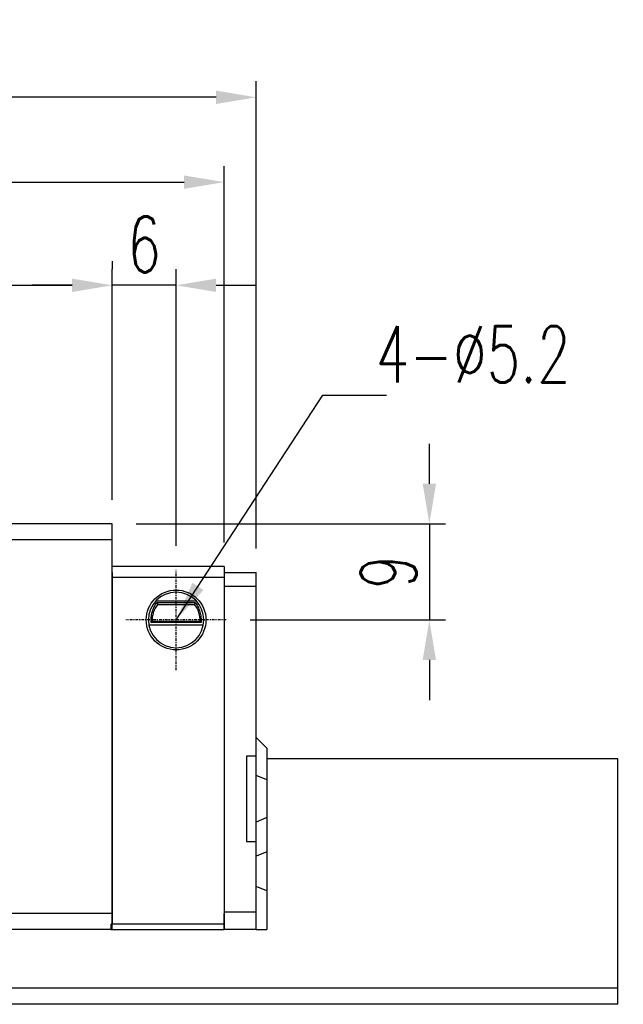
# Model space of a CAD drawing. Extents: x 109 to 490, y 236 to 967.
# Tile 50 of 50: x 434 to 490, y 852 to 944. Entities that reach past the tile are written whole.
import ezdxf

# ---------------------------------------------------------------- set-up
doc = ezdxf.new("R2010")
doc.units = 0
doc.header["$MEASUREMENT"] = 0
doc.header["$PDMODE"] = 1
doc.linetypes.add('CENTER', pattern=[2, 1.25, -0.25, 0.25, -0.25])
doc.layers.get('DEFPOINTS').update_dxf_attribs({"linetype": 'CONTINUOUS'})
for name, color, linetype in [('2', 7, 'CONTINUOUS'), ('CL', 1, 'CENTER'), ('DIM', 4, 'CONTINUOUS')]:
    doc.layers.add(name, color=color, linetype=linetype)
doc.styles.add('DIM-7', font='SIMPLEX.shx', dxfattribs={"width": 0.7, "bigfont": 'chineset.shx'})
doc.dimstyles.new('CNS', dxfattribs={"dimtxt": 3.5, "dimasz": 2.5, "dimexe": 1, "dimexo": 1.5, "dimgap": 0.09, "dimtad": 0, "dimdsep": 46, "dimtxsty": 'DIM-7', "dimcen": 0.09, "dimclrd": 1, "dimclre": 1, "dimclrt": 4, "dimadec": 0, "dimazin": 0, "dimtfac": 1, "dimtix": 1, "dimtmove": 2, "dimatfit": 3, "dimfxl": 1, "dimtvp": 0.971429, "dimtolj": 1, "dimarcsym": 0})

# ---------------------------------------------------------------- blocks, each defined once
blk = doc.blocks.new('*D62')
at = {"layer": 'DEFPOINTS', "color": 0, "transparency": 16777216}
for p in [(442.318, 919.438), (370.318, 897.095), (442.318, 897.095)]:
    blk.add_point(p, dxfattribs=at)
at = {"layer": 'DIM', "color": 7, "lineweight": -2, "transparency": 16777216}
for p, q in [((370.318, 899.345), (370.318, 920.938)), ((442.318, 899.345), (442.318, 920.938)), ((374.068, 919.438), (438.568, 919.438))]:
    blk.add_line(p, q, dxfattribs=at)
at = {"layer": 'DIM', "color": 7, "transparency": 16777216}
for points in [[(374.068, 920.063), (374.068, 918.813), (370.318, 919.438)], [(438.568, 920.063), (438.568, 918.813), (442.318, 919.438)]]:
    blk.add_solid(points, dxfattribs=at)
at = {"layer": 'DIM', "color": 7, "transparency": 16777216, "insert": (406.318, 923.263), "char_height": 5.25, "attachment_point": 5, "style": 'DIM-7'}
blk.add_mtext('\\A1;69.3', dxfattribs=at)
blk = doc.blocks.new('*D63')
at = {"layer": 'DEFPOINTS', "color": 0, "transparency": 16777216}
for p in [(442.318, 919.438), (442.318, 919.438), (448.318, 892.795)]:
    blk.add_point(p, dxfattribs=at)
at = {"layer": 'DIM', "color": 7, "lineweight": -2, "transparency": 16777216}
for p, q in [((442.318, 921.688), (442.318, 920.938)), ((448.318, 895.045), (448.318, 920.938)), ((438.568, 919.438), (434.818, 919.438)), ((448.318, 919.438), (442.318, 919.438)), ((452.068, 919.438), (455.818, 919.438))]:
    blk.add_line(p, q, dxfattribs=at)
at = {"layer": 'DIM', "color": 7, "transparency": 16777216}
for points in [[(438.568, 920.063), (438.568, 918.813), (442.318, 919.438)], [(452.068, 920.063), (452.068, 918.813), (448.318, 919.438)]]:
    blk.add_solid(points, dxfattribs=at)
at = {"layer": 'DIM', "color": 7, "transparency": 16777216, "insert": (445.318, 923.263), "char_height": 5.25, "attachment_point": 5, "style": 'DIM-7'}
blk.add_mtext('\\A1;6', dxfattribs=at)
blk = doc.blocks.new('*D64')
at = {"layer": 'DEFPOINTS', "color": 0, "transparency": 16777216}
for p in [(356.818, 937.046), (356.818, 892.545), (455.818, 892.545)]:
    blk.add_point(p, dxfattribs=at)
at = {"layer": 'DIM', "color": 7, "lineweight": -2, "transparency": 16777216}
for p, q in [((356.818, 894.795), (356.818, 938.546)), ((455.818, 894.795), (455.818, 938.546)), ((452.068, 937.046), (360.568, 937.046))]:
    blk.add_line(p, q, dxfattribs=at)
at = {"layer": 'DIM', "color": 7, "transparency": 16777216}
for points in [[(360.568, 937.671), (360.568, 936.421), (356.818, 937.046)], [(452.068, 937.671), (452.068, 936.421), (455.818, 937.046)]]:
    blk.add_solid(points, dxfattribs=at)
at = {"layer": 'DIM', "color": 7, "transparency": 16777216, "insert": (406.318, 940.871), "char_height": 5.25, "attachment_point": 5, "style": 'DIM-7'}
blk.add_mtext('\\A1;96.3', dxfattribs=at)
blk = doc.blocks.new('*D71')
at = {"layer": 'DEFPOINTS', "color": 0, "transparency": 16777216}
for p in [(442.318, 897.095), (453.018, 888.095), (472.052, 888.095)]:
    blk.add_point(p, dxfattribs=at)
at = {"layer": 'DIM', "color": 7, "lineweight": -2, "transparency": 16777216}
for p, q in [((472.052, 900.845), (472.052, 904.595)), ((444.568, 897.095), (473.552, 897.095)), ((472.052, 897.095), (472.052, 888.095)), ((455.268, 888.095), (473.552, 888.095)), ((472.052, 884.345), (472.052, 880.595))]:
    blk.add_line(p, q, dxfattribs=at)
at = {"layer": 'DIM', "color": 7, "transparency": 16777216}
for points in [[(471.427, 900.845), (472.677, 900.845), (472.052, 897.095)], [(471.427, 884.345), (472.677, 884.345), (472.052, 888.095)]]:
    blk.add_solid(points, dxfattribs=at)
at = {"layer": 'DIM', "color": 7, "transparency": 16777216, "insert": (468.227, 892.595), "char_height": 5.25, "attachment_point": 5, "rotation": 90, "style": 'DIM-7'}
blk.add_mtext('\\A1;9', dxfattribs=at)
blk = doc.blocks.new('*D75')
at = {"layer": 'DEFPOINTS', "color": 0, "transparency": 16777216}
for p in [(452.818, 929.102), (359.818, 893.095), (452.818, 893.095)]:
    blk.add_point(p, dxfattribs=at)
at = {"layer": 'DIM', "color": 7, "lineweight": -2, "transparency": 16777216}
for p, q in [((359.818, 895.345), (359.818, 930.602)), ((452.818, 895.345), (452.818, 930.602)), ((363.568, 929.102), (449.068, 929.102))]:
    blk.add_line(p, q, dxfattribs=at)
at = {"layer": 'DIM', "color": 7, "transparency": 16777216}
for points in [[(363.568, 929.727), (363.568, 928.477), (359.818, 929.102)], [(449.068, 929.727), (449.068, 928.477), (452.818, 929.102)]]:
    blk.add_solid(points, dxfattribs=at)
at = {"layer": 'DIM', "color": 7, "transparency": 16777216, "insert": (406.318, 932.927), "char_height": 5.25, "attachment_point": 5, "style": 'DIM-7'}
blk.add_mtext('\\A1;93', dxfattribs=at)

msp = doc.modelspace()

# ---------------------------------------------------------------- linework, layer by layer
at = {"layer": '2', "color": 0, "linetype": 'Continuous'}
for p, q in [((442.318, 897.095), (370.318, 897.095)), ((442.318, 895.595), (442.318, 897.095)), ((442.318, 895.595), (370.318, 895.595)), ((442.318, 860.595), (442.318, 895.595)), ((452.818, 893.095), (442.318, 893.095)), ((442.318, 892.545), (442.318, 893.095)), ((442.318, 892.095), (442.318, 893.095)), ((452.818, 893.095), (452.818, 892.095)), ((452.818, 892.845), (452.818, 891.345)), ((442.318, 892.545), (442.318, 886.095)), ((442.318, 892.095), (452.818, 892.095)), ((442.318, 861.095), (442.318, 892.095)), ((452.818, 892.545), (455.818, 892.545)), ((452.818, 892.095), (452.818, 859.595)), ((455.818, 891.221), (455.818, 892.545)), ((452.818, 891.345), (452.818, 860.595)), ((455.818, 891.221), (452.818, 891.221)), ((455.818, 875.345), (455.818, 891.221)), ((450.232, 889.855), (446.405, 889.855)), ((446.442, 889.895), (450.194, 889.895)), ((446.511, 889.735), (450.125, 889.735)), ((446.598, 889.545), (450.039, 889.545)), ((450.87, 887.595), (445.767, 887.595)), ((450.649, 887.852), (445.987, 887.852)), ((450.563, 887.945), (446.073, 887.945)), ((442.318, 886.095), (442.318, 885.595)), ((442.318, 885.595), (442.318, 859.595)), ((456.818, 876.095), (455.818, 877.095)), ((455.818, 875.345), (454.918, 875.345)), ((454.918, 875.345), (454.918, 867.345)), ((455.818, 867.345), (455.818, 875.345)), ((456.818, 876.095), (456.818, 873.107)), ((489.717, 875.095), (456.818, 875.095)), ((489.717, 874.688), (489.717, 875.095)), ((489.717, 872.735), (489.717, 874.688)), ((456.818, 873.107), (455.818, 873.522)), ((456.818, 873.107), (456.818, 869.583)), ((489.717, 872.244), (489.717, 872.735)), ((489.717, 870.447), (489.717, 872.244)), ((489.717, 869.955), (489.717, 870.447)), ((489.717, 867.764), (489.717, 869.955)), ((456.818, 869.583), (455.818, 869.169)), ((456.818, 869.583), (456.818, 866.383)), ((454.918, 867.345), (455.818, 867.345)), ((455.818, 860.719), (455.818, 867.345)), ((489.717, 867.455), (489.717, 867.764)), ((489.717, 867.002), (489.717, 867.455)), ((489.717, 866.507), (489.717, 867.002)), ((456.818, 866.383), (455.818, 865.969)), ((456.818, 866.383), (456.818, 862.709)), ((489.717, 862.585), (489.717, 866.507)), ((456.818, 862.709), (455.818, 863.124)), ((456.818, 862.709), (456.818, 859.095)), ((489.717, 862.09), (489.717, 862.585)), ((489.717, 859.3), (489.717, 862.09)), ((442.318, 860.595), (370.318, 860.595)), ((442.318, 859.095), (442.318, 860.595)), ((455.818, 860.719), (452.818, 860.719)), ((452.818, 860.595), (452.818, 859.095)), ((452.818, 859.095), (452.818, 860.595)), ((455.818, 859.095), (455.818, 860.719)), ((442.239, 859.095), (442.238, 859.595)), ((452.818, 859.595), (442.238, 859.595)), ((442.239, 859.095), (442.238, 859.595)), ((452.818, 859.095), (452.818, 859.595)), ((442.239, 859.095), (452.818, 859.095)), ((455.818, 859.095), (452.818, 859.095)), ((455.818, 859.095), (456.818, 859.095)), ((489.717, 858.805), (489.717, 859.3)), ((489.717, 853.595), (489.717, 858.805)), ((489.717, 852.095), (489.717, 853.595))]:
    msp.add_line(p, q, dxfattribs=at)
at = {"layer": '2', "color": 0, "linetype": 'Continuous', "extrusion": (0, 0, -1)}
for start, end in [(270, 90), (90, 270)]:
    msp.add_arc((-448.318, 888.095), 2.8, start, end, dxfattribs=at)
at = {"layer": '2', "color": 0, "linetype": 'Continuous'}
for radius, start, end in [(2.6, 90, 270), (2.6, 270, 90), (2.25, 139.87597, 183.82255), (2.25, 356.17745, 40.12403)]:
    msp.add_arc((448.318, 888.095), radius, start, end, dxfattribs=at)
for points, knots in [([(445.987, 887.852), (445.972, 888.019), (445.973, 888.194), (446.006, 888.527), (446.039, 888.691), (446.127, 888.994), (446.184, 889.137), (446.312, 889.408), (446.386, 889.533), (446.471, 889.67), (446.493, 889.705), (446.511, 889.735)], [0, 0, 0, 0, 0.210594, 0.210594, 0.420541, 0.420541, 0.639677, 0.639677, 0.895818, 0.895818, 1, 1, 1, 1]), ([(450.125, 889.735), (450.169, 889.661), (450.238, 889.556), (450.378, 889.301), (450.451, 889.147), (450.563, 888.825), (450.606, 888.655), (450.658, 888.302), (450.666, 888.114), (450.653, 887.905), (450.651, 887.878), (450.649, 887.852)], [0, 0, 0, 0, 0.257803, 0.257803, 0.514098, 0.514098, 0.739867, 0.739867, 0.967139, 0.967139, 1, 1, 1, 1])]:
    msp.add_open_spline(points, degree=3, knots=knots, dxfattribs=at)
for points, degree in [([(446.511, 889.735), (446.539, 889.672), (446.568, 889.608), (446.598, 889.545)], 3), ([(450.125, 889.735), (450.097, 889.672), (450.068, 889.608), (450.039, 889.545)], 3), ([(445.987, 887.852), (446.015, 887.883), (446.044, 887.914), (446.073, 887.945)], 3), ([(450.649, 887.852), (450.621, 887.883), (450.592, 887.914), (450.563, 887.945)], 3), ([(442.318, 859.095), (370.318, 859.095)], 1), ([(489.717, 853.595), (309.24, 853.595)], 1), ([(489.717, 852.095), (265.817, 852.095)], 1)]:
    msp.add_open_spline(points, degree=degree, dxfattribs=at)
at = {"layer": 'CL', "color": 0, "ltscale": 0.2}
for p, q in [((448.318, 883.395), (448.318, 892.795)), ((453.018, 888.095), (443.618, 888.095))]:
    msp.add_line(p, q, dxfattribs=at)

# ---------------------------------------------------------------- texts
at = {"layer": 'DIM', "color": 0, "insert": (467.026, 910.347), "char_height": 5.25, "attachment_point": 7, "style": 'DIM-7'}
msp.add_mtext('\\A1;4-∅5.2', dxfattribs=at)

# ---------------------------------------------------------------- dimensions: what is measured, and where the dimension line sits
at = {"layer": 'DIM', "color": 0}
for base, p1, p2, text, picture, middle in [((356.818, 937.046), (455.818, 892.545), (356.818, 892.545), '96.3', '*D64', (406.318, 940.871)), ((442.318, 919.438), (370.318, 897.095), (442.318, 897.095), '69.3', '*D62', (406.318, 923.263))]:
    dim = msp.add_linear_dim(base=base, p1=p1, p2=p2, text=text, dimstyle='CNS', override={"dimscale": 1.5, "dimgap": 0.8, "dimtad": 1, "dimclrd": 7, "dimclre": 7, "dimclrt": 7, "dimadec": 2, "dimazin": 2, "dimtm": 1e-09, "dimtfac": 0.6, "dimtmove": 1}, dxfattribs=at)
    dim.commit()
    dim.dimension.update_dxf_attribs({"geometry": picture, "text_midpoint": middle})
dim = msp.add_linear_dim(base=(452.818, 929.102), p1=(359.818, 893.095), p2=(452.818, 893.095), dimstyle='CNS', override={"dimscale": 1.5, "dimgap": 0.8, "dimtad": 1, "dimclrd": 7, "dimclre": 7, "dimclrt": 7, "dimadec": 2, "dimazin": 2, "dimtm": 1e-09, "dimtfac": 0.6, "dimtmove": 1}, dxfattribs=at)
dim.commit()
dim.dimension.update_dxf_attribs({"geometry": '*D75', "text_midpoint": (406.318, 932.927)})
dim = msp.add_linear_dim(base=(442.318, 919.438), p1=(448.318, 892.795), p2=(442.318, 919.438), dimstyle='CNS', override={"dimscale": 1.5, "dimgap": 0.8, "dimtad": 1, "dimclrd": 7, "dimclre": 7, "dimclrt": 7, "dimadec": 2, "dimazin": 2, "dimtm": 1e-09, "dimtfac": 0.6, "dimtmove": 1}, dxfattribs=at)
dim.commit()
dim.dimension.update_dxf_attribs({"geometry": '*D63', "text_midpoint": (445.318, 919.438), "dimtype": 160})
dim = msp.add_linear_dim(base=(472.052, 888.095), p1=(442.318, 897.095), p2=(453.018, 888.095), angle=90, dimstyle='CNS', override={"dimscale": 1.5, "dimgap": 0.8, "dimtad": 1, "dimclrd": 7, "dimclre": 7, "dimclrt": 7, "dimadec": 2, "dimazin": 2, "dimtm": 1e-09, "dimtfac": 0.6, "dimtmove": 1}, dxfattribs=at)
dim.commit()
dim.dimension.update_dxf_attribs({"geometry": '*D71', "text_midpoint": (468.227, 892.595)})

# ---------------------------------------------------------------- leaders
at = {"layer": 'DIM', "color": 0, "annotation_type": 0, "has_hookline": 1, "hookline_direction": 0}
msp.add_leader([(448.318, 888.095), (462.076, 909.147), (465.826, 909.147)], dimstyle='CNS', override={"dimscale": 1.5, "dimgap": 0.8, "dimtad": 1, "dimclrd": 7, "dimclre": 4, "dimadec": 2, "dimazin": 2, "dimtm": 1e-09, "dimtfac": 0.6, "dimtmove": 1}, dxfattribs=at)

doc.saveas('drawing.dxf')
